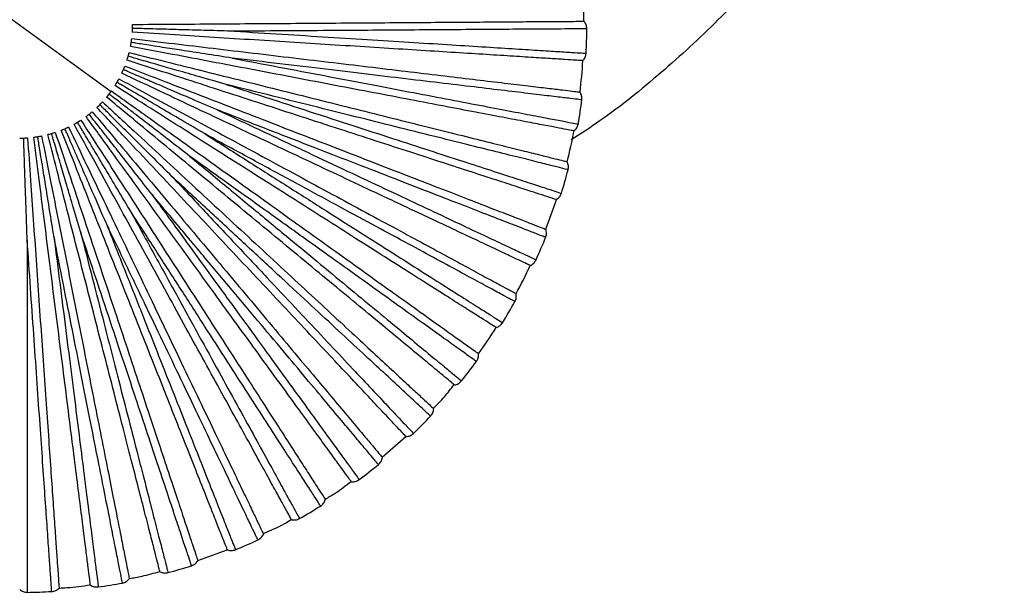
# Paper-space layout '_Frontal' of a CAD drawing. Header units: millimetres. Extents: x -208 to 209, y -225 to 657.
# Tile 6 of 15: x 0 to 174, y -225 to -124. Entities that reach past the tile are written whole.
import ezdxf

# ---------------------------------------------------------------- set-up
doc = ezdxf.new("R2010")
doc.units = ezdxf.units.MM

psp = doc.layouts.new('_Frontal')

# ---------------------------------------------------------------- linework, layer by layer
at = {"color": 7, "linetype": 'Continuous', "lineweight": 25}
for p, q in [((-16.17, -112.91), (16.19, -136.42)), ((64.24, -201.22), (68.44, -197.54)), ((31.55, -219.49), (36.8, -217.6))]:
    psp.add_line(p, q, dxfattribs=at)
for radius, start, end in [(100, 0.3994, 3.6008), (100.5, 357.1644, 359.6363), (100, 353.1993, 356.4007), (100.5, 349.9644, 352.4358), (100, 345.9992, 349.2006), (100.5, 342.7643, 345.2361), (100, 338.7993, 342.0004), (100.5, 335.5641, 338.0363), (100, 331.5995, 334.8002), (100.5, 328.3639, 330.8367), (100, 324.3998, 327.6), (100.5, 321.1637, 323.6369), (100.5, 313.9634, 316.437), (100.5, 306.7632, 309.2369), (100.5, 299.5631, 302.0368), (100.5, 292.363, 294.8366), (100.5, 285.1631, 287.6364), (100.5, 270.7636, 273.2359), (100.5, 277.9633, 280.4361)]:
    psp.add_arc((0.01, -124.67), radius, start, end, dxfattribs=at)
for points, knots in [([(174.49, -12.91), (174.48, -13.19), (174.3, -18.04), (172.95, -27.4), (170.36, -40.9), (166.6, -54.13), (161.85, -67.04), (156.09, -79.53), (149.37, -91.53), (141.72, -102.97), (133.21, -113.77), (123.88, -123.88), (113.75, -133.18), (105.02, -140.25), (99.46, -143.88), (97.74, -145)], [0, 0, 0, 0, 0.005164, 0.092064, 0.178963, 0.265863, 0.352763, 0.439663, 0.526562, 0.613462, 0.700362, 0.787261, 0.874161, 0.961061, 1, 1, 1, 1]), ([(19.97, -125.92), (19.98, -125.82), (19.99, -125.61), (20, -125.35), (20, -125.23)], [0, 0, 0, 0, 0.499434, 1, 1, 1, 1]), ([(20, -125.23), (20, -125.1), (20.01, -124.85), (20.01, -124.63), (20.01, -124.53)], [0, 0, 0, 0, 0.49956, 1, 1, 1, 1]), ([(38.08, -125.73), (36.45, -125.69), (33.43, -125.6), (29.27, -125.49), (26.08, -125.4), (23.74, -125.33), (22.13, -125.29), (20.93, -125.25), (20.26, -125.23), (20, -125.23)], [0, 0, 0, 0, 0.272345, 0.503118, 0.689513, 0.801166, 0.890132, 0.95641, 1, 1, 1, 1]), ([(20.01, -124.53), (22.53, -124.51), (27.38, -124.48), (34.63, -124.43), (41.77, -124.38), (48.97, -124.33), (56.14, -124.28), (63.12, -124.23), (69.79, -124.18), (76.01, -124.14), (81.66, -124.1), (86.63, -124.06), (90.86, -124.03), (94.3, -124.01), (96.92, -123.99), (98.72, -123.98), (99.81, -123.97), (99.94, -123.97), (100.01, -123.97)], [0, 0, 0, 0, 0.0624561, 0.1198284, 0.1792427, 0.2405016, 0.3033566, 0.3675111, 0.4326265, 0.4983314, 0.5642338, 0.6299342, 0.6950407, 0.7591822, 0.8220206, 0.8832598, 0.9426519, 1, 1, 1, 1]), ([(100.5, -125.31), (100.41, -125.31), (100.21, -125.31), (98.6, -125.32), (96.07, -125.34), (92.55, -125.36), (88.13, -125.39), (82.85, -125.43), (76.79, -125.47), (70.04, -125.52), (62.7, -125.57), (54.85, -125.62), (46.63, -125.68), (40.93, -125.71), (38.08, -125.73)], [0, 0, 0, 0, 0.083445, 0.167006, 0.250708, 0.333669, 0.41686, 0.500454, 0.583374, 0.666709, 0.750181, 0.833089, 0.916578, 1, 1, 1, 1]), ([(19.77, -127.73), (19.79, -127.6), (19.83, -127.35), (19.86, -127.14), (19.87, -127.04)], [0, 0, 0, 0, 0.49956, 1, 1, 1, 1]), ([(19.87, -127.04), (22.38, -127.34), (27.19, -127.91), (34.39, -128.77), (41.47, -129.61), (48.63, -130.47), (55.74, -131.31), (62.68, -132.14), (69.3, -132.93), (75.47, -133.67), (81.08, -134.34), (86.03, -134.93), (90.23, -135.43), (93.64, -135.83), (96.24, -136.14), (98.03, -136.36), (99.11, -136.49), (99.24, -136.5), (99.31, -136.51)], [0, 0, 0, 0, 0.062456, 0.119828, 0.179243, 0.240502, 0.303357, 0.367511, 0.432626, 0.498331, 0.564234, 0.629934, 0.695041, 0.759182, 0.822021, 0.88326, 0.942652, 1, 1, 1, 1]), ([(99.81, -130.95), (99.75, -130.94), (99.62, -130.93), (98.53, -130.87), (96.73, -130.75), (94.11, -130.59), (90.69, -130.37), (86.47, -130.11), (81.5, -129.79), (75.86, -129.44), (69.65, -129.05), (63, -128.63), (56.03, -128.19), (48.88, -127.74), (41.69, -127.29), (34.56, -126.84), (27.33, -126.39), (22.49, -126.08), (19.97, -125.92)], [0, 0, 0, 0, 0.057348, 0.11674, 0.177979, 0.240818, 0.304959, 0.370066, 0.435766, 0.501669, 0.567374, 0.632489, 0.696643, 0.759498, 0.820757, 0.880172, 0.937544, 1, 1, 1, 1]), ([(38.08, -125.73), (40.91, -125.91), (46.57, -126.26), (54.78, -126.78), (62.61, -127.27), (69.95, -127.73), (76.69, -128.15), (82.73, -128.53), (88.01, -128.86), (92.43, -129.14), (95.93, -129.36), (98.5, -129.52), (99.95, -129.61), (100.56, -129.65), (100.38, -129.64), (100.38, -129.64)], [0, 0, 0, 0, 0.0830931, 0.1661075, 0.249783, 0.3327881, 0.4158953, 0.4995418, 0.5824873, 0.6657176, 0.7492813, 0.8321946, 0.9155823, 0.9995321, 1, 1, 1, 1]), ([(19.65, -128.42), (19.67, -128.31), (19.71, -128.1), (19.75, -127.85), (19.77, -127.73)], [0, 0, 0, 0, 0.4994343, 1, 1, 1, 1]), ([(98.24, -143.41), (98.17, -143.39), (98.05, -143.37), (96.98, -143.17), (95.21, -142.83), (92.63, -142.34), (89.26, -141.69), (85.1, -140.9), (80.21, -139.97), (74.66, -138.91), (68.55, -137.74), (62, -136.49), (55.14, -135.19), (48.11, -133.84), (41.03, -132.49), (34.02, -131.16), (26.9, -129.8), (22.14, -128.89), (19.65, -128.42)], [0, 0, 0, 0, 0.057348, 0.11674, 0.177979, 0.240818, 0.304959, 0.370066, 0.435766, 0.501669, 0.567374, 0.632489, 0.696643, 0.759498, 0.820757, 0.880172, 0.937544, 1, 1, 1, 1]), ([(37.65, -130.49), (36.03, -130.24), (33.05, -129.78), (28.94, -129.15), (25.78, -128.66), (23.47, -128.3), (21.88, -128.05), (20.69, -127.87), (20.03, -127.77), (19.77, -127.73)], [0, 0, 0, 0, 0.2723439, 0.5031164, 0.6895115, 0.801165, 0.8901311, 0.9564094, 1, 1, 1, 1]), ([(19.03, -130.85), (19.06, -130.75), (19.13, -130.55), (19.2, -130.3), (19.23, -130.18)], [0, 0, 0, 0, 0.499434, 1, 1, 1, 1]), ([(95.11, -155.57), (95.05, -155.55), (94.93, -155.51), (93.89, -155.17), (92.18, -154.62), (89.68, -153.81), (86.42, -152.74), (82.4, -151.44), (77.66, -149.9), (72.29, -148.15), (66.37, -146.23), (60.03, -144.17), (53.39, -142.01), (46.58, -139.8), (39.72, -137.57), (32.94, -135.37), (26.04, -133.13), (21.43, -131.63), (19.03, -130.85)], [0, 0, 0, 0, 0.057348, 0.11674, 0.177979, 0.240818, 0.304959, 0.370066, 0.435766, 0.501669, 0.567374, 0.632489, 0.696643, 0.759498, 0.820757, 0.880172, 0.937544, 1, 1, 1, 1]), ([(19.23, -130.18), (19.27, -130.06), (19.34, -129.82), (19.39, -129.61), (19.41, -129.51)], [0, 0, 0, 0, 0.49956, 1, 1, 1, 1]), ([(36.62, -135.17), (35.05, -134.72), (32.15, -133.88), (28.15, -132.74), (25.08, -131.86), (22.83, -131.21), (21.28, -130.77), (20.13, -130.44), (19.49, -130.25), (19.23, -130.18)], [0, 0, 0, 0, 0.272344, 0.503116, 0.689511, 0.801165, 0.890131, 0.956409, 1, 1, 1, 1]), ([(19.41, -129.51), (21.87, -130.12), (26.57, -131.29), (33.6, -133.04), (40.53, -134.77), (47.52, -136.51), (54.47, -138.25), (61.25, -139.94), (67.71, -141.55), (73.75, -143.05), (79.23, -144.42), (84.06, -145.63), (88.17, -146.65), (91.5, -147.48), (94.04, -148.11), (95.79, -148.55), (96.85, -148.81), (96.98, -148.84), (97.04, -148.86)], [0, 0, 0, 0, 0.062456, 0.119828, 0.179243, 0.240502, 0.303357, 0.367511, 0.432626, 0.498331, 0.564234, 0.629934, 0.695041, 0.759182, 0.822021, 0.88326, 0.942652, 1, 1, 1, 1]), ([(37.65, -130.49), (40.43, -131.03), (46.01, -132.09), (54.08, -133.62), (61.79, -135.09), (69.01, -136.47), (75.64, -137.73), (81.6, -138.87), (86.79, -139.86), (91.14, -140.69), (94.58, -141.35), (97.12, -141.83), (98.55, -142.1), (99.14, -142.21), (98.97, -142.18), (98.97, -142.18)], [0, 0, 0, 0, 0.0830931, 0.1661075, 0.249783, 0.3327881, 0.4158953, 0.4995418, 0.5824873, 0.6657176, 0.7492813, 0.8321946, 0.9155823, 0.9995321, 1, 1, 1, 1]), ([(99.63, -137.9), (99.53, -137.88), (99.34, -137.86), (97.74, -137.67), (95.23, -137.37), (91.73, -136.95), (87.34, -136.43), (82.1, -135.8), (76.09, -135.09), (69.39, -134.29), (62.09, -133.42), (54.3, -132.49), (46.13, -131.51), (40.48, -130.83), (37.65, -130.49)], [0, 0, 0, 0, 0.083445, 0.167006, 0.250708, 0.333669, 0.41686, 0.500454, 0.583374, 0.666709, 0.750181, 0.833089, 0.916578, 1, 1, 1, 1]), ([(18.11, -133.18), (18.15, -133.09), (18.24, -132.9), (18.34, -132.66), (18.39, -132.55)], [0, 0, 0, 0, 0.4994343, 1, 1, 1, 1]), ([(18.39, -132.55), (18.44, -132.43), (18.54, -132.2), (18.62, -132), (18.66, -131.9)], [0, 0, 0, 0, 0.49956, 1, 1, 1, 1]), ([(35.02, -139.67), (33.52, -139.03), (30.74, -137.84), (26.91, -136.2), (23.98, -134.94), (21.83, -134.02), (20.35, -133.39), (19.24, -132.91), (18.63, -132.65), (18.39, -132.55)], [0, 0, 0, 0, 0.272344, 0.503117, 0.689512, 0.801165, 0.890131, 0.95641, 1, 1, 1, 1]), ([(18.66, -131.9), (21.01, -132.81), (25.53, -134.57), (32.29, -137.19), (38.94, -139.77), (45.66, -142.38), (52.34, -144.97), (58.85, -147.49), (65.06, -149.9), (70.86, -152.15), (76.13, -154.19), (80.77, -155.99), (84.72, -157.52), (87.92, -158.77), (90.36, -159.71), (92.05, -160.37), (93.06, -160.76), (93.18, -160.81), (93.24, -160.83)], [0, 0, 0, 0, 0.062456, 0.119828, 0.179243, 0.240502, 0.303357, 0.367511, 0.432626, 0.498331, 0.564234, 0.629934, 0.695041, 0.759182, 0.822021, 0.88326, 0.942652, 1, 1, 1, 1]), ([(17.26, -134.79), (17.32, -134.68), (17.45, -134.46), (17.55, -134.27), (17.6, -134.18)], [0, 0, 0, 0, 0.49956, 1, 1, 1, 1]), ([(17.6, -134.18), (19.82, -135.38), (24.09, -137.69), (30.47, -141.14), (36.74, -144.53), (43.08, -147.96), (49.38, -151.36), (55.52, -154.69), (61.39, -157.86), (66.86, -160.81), (71.83, -163.5), (76.21, -165.87), (79.93, -167.88), (82.95, -169.52), (85.26, -170.76), (86.85, -171.62), (87.8, -172.14), (87.92, -172.2), (87.97, -172.23)], [0, 0, 0, 0, 0.062456, 0.119828, 0.179243, 0.240502, 0.303357, 0.367511, 0.432626, 0.498331, 0.564234, 0.629934, 0.695041, 0.759182, 0.822021, 0.88326, 0.942652, 1, 1, 1, 1]), ([(90.49, -167.25), (90.43, -167.22), (90.31, -167.16), (89.33, -166.7), (87.7, -165.93), (85.33, -164.82), (82.22, -163.35), (78.39, -161.55), (73.89, -159.43), (68.77, -157.03), (63.15, -154.38), (57.11, -151.54), (50.8, -148.57), (44.32, -145.52), (37.79, -142.45), (31.34, -139.41), (24.78, -136.32), (20.39, -134.26), (18.11, -133.18)], [0, 0, 0, 0, 0.057348, 0.11674, 0.177979, 0.240818, 0.304959, 0.370066, 0.435766, 0.501669, 0.567374, 0.632489, 0.696643, 0.759498, 0.820757, 0.880172, 0.937544, 1, 1, 1, 1]), ([(16.9, -135.38), (16.95, -135.29), (17.07, -135.12), (17.19, -134.9), (17.26, -134.79)], [0, 0, 0, 0, 0.499434, 1, 1, 1, 1]), ([(84.44, -178.25), (84.39, -178.22), (84.28, -178.15), (83.36, -177.56), (81.84, -176.6), (79.62, -175.19), (76.72, -173.35), (73.15, -171.09), (68.95, -168.42), (64.18, -165.39), (58.92, -162.06), (53.3, -158.48), (47.4, -154.74), (41.35, -150.91), (35.27, -147.04), (29.24, -143.22), (23.12, -139.33), (19.03, -136.74), (16.9, -135.38)], [0, 0, 0, 0, 0.057348, 0.11674, 0.177979, 0.240818, 0.304959, 0.370066, 0.435766, 0.501669, 0.567374, 0.632489, 0.696643, 0.759498, 0.820757, 0.880172, 0.937544, 1, 1, 1, 1]), ([(32.86, -143.94), (31.45, -143.11), (28.85, -141.59), (25.26, -139.48), (22.5, -137.86), (20.48, -136.68), (19.09, -135.87), (18.06, -135.26), (17.49, -134.92), (17.26, -134.79)], [0, 0, 0, 0, 0.272345, 0.503117, 0.689513, 0.801166, 0.890132, 0.95641, 1, 1, 1, 1]), ([(36.62, -135.17), (39.32, -136.04), (44.71, -137.79), (52.53, -140.33), (60, -142.75), (66.99, -145.02), (73.41, -147.11), (79.17, -148.98), (84.2, -150.61), (88.41, -151.98), (91.75, -153.07), (94.2, -153.86), (95.58, -154.31), (96.16, -154.5), (95.99, -154.45), (95.99, -154.45)], [0, 0, 0, 0, 0.083093, 0.166108, 0.249783, 0.332788, 0.415895, 0.499542, 0.582487, 0.665718, 0.749281, 0.832195, 0.915582, 0.999532, 1, 1, 1, 1]), ([(97.19, -150.28), (97.09, -150.25), (96.9, -150.21), (95.34, -149.82), (92.88, -149.2), (89.47, -148.35), (85.18, -147.28), (80.06, -146.01), (74.18, -144.54), (67.63, -142.91), (60.5, -141.13), (52.89, -139.23), (44.91, -137.24), (39.38, -135.86), (36.62, -135.17)], [0, 0, 0, 0, 0.083445, 0.167006, 0.250708, 0.333669, 0.41686, 0.500454, 0.583374, 0.666709, 0.750181, 0.833089, 0.916578, 1, 1, 1, 1]), ([(15.42, -137.42), (15.49, -137.33), (15.62, -137.17), (15.78, -136.97), (15.85, -136.87)], [0, 0, 0, 0, 0.499434, 1, 1, 1, 1]), ([(77.06, -188.41), (77.01, -188.37), (76.91, -188.29), (76.07, -187.59), (74.68, -186.44), (72.66, -184.77), (70.02, -182.58), (66.76, -179.89), (62.92, -176.71), (58.57, -173.11), (53.77, -169.15), (48.64, -164.9), (43.26, -160.45), (37.74, -155.88), (32.18, -151.29), (26.69, -146.74), (21.1, -142.12), (17.37, -139.03), (15.42, -137.42)], [0, 0, 0, 0, 0.0573481, 0.1167402, 0.1779794, 0.2408178, 0.3049593, 0.3700658, 0.4357662, 0.5016686, 0.5673735, 0.6324889, 0.6966434, 0.7594984, 0.8207573, 0.8801716, 0.9375439, 1, 1, 1, 1]), ([(15.85, -136.87), (15.93, -136.77), (16.08, -136.57), (16.21, -136.4), (16.27, -136.31)], [0, 0, 0, 0, 0.49956, 1, 1, 1, 1]), ([(30.18, -147.91), (28.89, -146.91), (26.5, -145.07), (23.2, -142.53), (20.67, -140.58), (18.82, -139.15), (17.54, -138.17), (16.59, -137.44), (16.06, -137.03), (15.85, -136.87)], [0, 0, 0, 0, 0.272344, 0.503117, 0.689512, 0.801165, 0.890131, 0.95641, 1, 1, 1, 1]), ([(16.27, -136.31), (18.32, -137.78), (22.26, -140.6), (28.16, -144.82), (33.96, -148.98), (39.82, -153.17), (45.65, -157.34), (51.32, -161.41), (56.75, -165.29), (61.8, -168.91), (66.4, -172.2), (70.45, -175.1), (73.89, -177.56), (76.68, -179.56), (78.81, -181.08), (80.28, -182.13), (81.16, -182.77), (81.27, -182.84), (81.32, -182.88)], [0, 0, 0, 0, 0.062456, 0.119828, 0.179243, 0.240502, 0.303357, 0.367511, 0.432626, 0.498331, 0.564234, 0.629934, 0.695041, 0.759182, 0.822021, 0.88326, 0.942652, 1, 1, 1, 1]), ([(13.7, -139.25), (13.78, -139.17), (13.93, -139.03), (14.11, -138.85), (14.2, -138.76)], [0, 0, 0, 0, 0.499434, 1, 1, 1, 1]), ([(68.46, -197.56), (68.42, -197.52), (68.33, -197.42), (67.59, -196.63), (66.35, -195.31), (64.56, -193.4), (62.21, -190.9), (59.31, -187.82), (55.9, -184.19), (52.03, -180.07), (47.78, -175.53), (43.21, -170.67), (38.43, -165.58), (33.53, -160.36), (28.59, -155.11), (23.71, -149.91), (18.75, -144.62), (15.43, -141.09), (13.7, -139.25)], [0, 0, 0, 0, 0.057348, 0.11674, 0.177979, 0.240818, 0.304959, 0.370066, 0.435766, 0.501669, 0.567374, 0.632489, 0.696643, 0.759498, 0.820757, 0.880172, 0.937544, 1, 1, 1, 1]), ([(14.2, -138.76), (14.29, -138.67), (14.47, -138.49), (14.61, -138.33), (14.68, -138.26)], [0, 0, 0, 0, 0.49956, 1, 1, 1, 1]), ([(27.03, -151.51), (25.88, -150.35), (23.74, -148.23), (20.78, -145.29), (18.51, -143.04), (16.85, -141.4), (15.71, -140.26), (14.86, -139.41), (14.39, -138.95), (14.2, -138.76)], [0, 0, 0, 0, 0.272344, 0.503116, 0.689511, 0.801165, 0.890131, 0.956409, 1, 1, 1, 1]), ([(14.68, -138.26), (16.54, -139.97), (20.09, -143.27), (25.41, -148.19), (30.65, -153.04), (35.94, -157.94), (41.19, -162.8), (46.32, -167.55), (51.21, -172.08), (55.77, -176.3), (59.92, -180.14), (63.57, -183.53), (66.67, -186.4), (69.19, -188.73), (71.12, -190.51), (72.44, -191.74), (73.24, -192.48), (73.33, -192.57), (73.38, -192.61)], [0, 0, 0, 0, 0.062456, 0.119828, 0.179243, 0.240502, 0.303357, 0.367511, 0.432626, 0.498331, 0.564234, 0.629934, 0.695041, 0.759182, 0.822021, 0.88326, 0.942652, 1, 1, 1, 1]), ([(11.76, -140.85), (11.85, -140.79), (12.02, -140.66), (12.22, -140.51), (12.32, -140.43)], [0, 0, 0, 0, 0.499434, 1, 1, 1, 1]), ([(58.79, -205.57), (58.75, -205.52), (58.67, -205.41), (58.03, -204.53), (56.97, -203.07), (55.43, -200.95), (53.41, -198.17), (50.93, -194.75), (48, -190.72), (44.68, -186.15), (41.02, -181.12), (37.1, -175.73), (33, -170.08), (28.79, -164.28), (24.55, -158.45), (20.36, -152.68), (16.1, -146.81), (13.25, -142.89), (11.76, -140.85)], [0, 0, 0, 0, 0.0573481, 0.1167402, 0.1779794, 0.2408178, 0.3049593, 0.3700658, 0.4357662, 0.5016686, 0.5673735, 0.6324889, 0.6966434, 0.7594984, 0.8207573, 0.8801716, 0.9375439, 1, 1, 1, 1]), ([(12.32, -140.43), (12.42, -140.35), (12.62, -140.19), (12.78, -140.06), (12.86, -139.99)], [0, 0, 0, 0, 0.49956, 1, 1, 1, 1]), ([(23.46, -154.68), (22.45, -153.39), (20.6, -151.02), (18.03, -147.73), (16.06, -145.22), (14.62, -143.38), (13.63, -142.11), (12.89, -141.16), (12.48, -140.64), (12.32, -140.43)], [0, 0, 0, 0, 0.272344, 0.503117, 0.689512, 0.801165, 0.890131, 0.956409, 1, 1, 1, 1]), ([(12.86, -139.99), (14.49, -141.92), (17.6, -145.64), (22.26, -151.19), (26.85, -156.66), (31.48, -162.18), (36.09, -167.66), (40.58, -173.01), (44.86, -178.12), (48.86, -182.89), (52.49, -187.21), (55.69, -191.03), (58.41, -194.27), (60.62, -196.9), (62.3, -198.91), (63.46, -200.29), (64.16, -201.12), (64.25, -201.22), (64.29, -201.27)], [0, 0, 0, 0, 0.062456, 0.119828, 0.179243, 0.240502, 0.303357, 0.367511, 0.432626, 0.498331, 0.564234, 0.629934, 0.695041, 0.759182, 0.822021, 0.88326, 0.942652, 1, 1, 1, 1]), ([(35.02, -139.67), (37.58, -140.88), (42.72, -143.29), (50.16, -146.79), (57.26, -150.13), (63.91, -153.26), (70.02, -156.13), (75.5, -158.71), (80.28, -160.96), (84.29, -162.85), (87.47, -164.34), (89.8, -165.44), (91.11, -166.06), (91.66, -166.32), (91.5, -166.24), (91.5, -166.24)], [0, 0, 0, 0, 0.083093, 0.166108, 0.249783, 0.332788, 0.415895, 0.499542, 0.582487, 0.665718, 0.749281, 0.832195, 0.915582, 0.999532, 1, 1, 1, 1]), ([(93.21, -162.26), (93.12, -162.22), (92.94, -162.15), (91.44, -161.57), (89.08, -160.65), (85.8, -159.38), (81.67, -157.78), (76.75, -155.87), (71.11, -153.68), (64.81, -151.24), (57.96, -148.58), (50.65, -145.74), (42.98, -142.77), (37.67, -140.7), (35.02, -139.67)], [0, 0, 0, 0, 0.083445, 0.167006, 0.250708, 0.333669, 0.41686, 0.500454, 0.583374, 0.666709, 0.750181, 0.833089, 0.916578, 1, 1, 1, 1]), ([(7.37, -143.26), (7.47, -143.22), (7.67, -143.15), (7.9, -143.05), (8.02, -143)], [0, 0, 0, 0, 0.499434, 1, 1, 1, 1]), ([(8.02, -143), (8.13, -142.94), (8.36, -142.84), (8.55, -142.75), (8.65, -142.7)], [0, 0, 0, 0, 0.49956, 1, 1, 1, 1]), ([(15.26, -159.57), (14.6, -158.07), (13.4, -155.31), (11.73, -151.49), (10.45, -148.56), (9.51, -146.42), (8.87, -144.95), (8.39, -143.84), (8.12, -143.24), (8.02, -143)], [0, 0, 0, 0, 0.272344, 0.503116, 0.689511, 0.801165, 0.890131, 0.956409, 1, 1, 1, 1]), ([(8.65, -142.7), (9.74, -144.98), (11.84, -149.35), (14.97, -155.89), (18.05, -162.33), (21.17, -168.83), (24.26, -175.29), (27.28, -181.58), (30.16, -187.6), (32.85, -193.21), (35.29, -198.3), (37.44, -202.79), (39.27, -206.61), (40.75, -209.7), (41.88, -212.07), (42.66, -213.69), (43.13, -214.67), (43.19, -214.79), (43.22, -214.85)], [0, 0, 0, 0, 0.062456, 0.119828, 0.179243, 0.240502, 0.303357, 0.367511, 0.432626, 0.498331, 0.564234, 0.629934, 0.695041, 0.759182, 0.822021, 0.88326, 0.942652, 1, 1, 1, 1]), ([(9.64, -142.19), (9.74, -142.14), (9.92, -142.04), (10.14, -141.91), (10.25, -141.85)], [0, 0, 0, 0, 0.499434, 1, 1, 1, 1]), ([(48.18, -212.3), (48.15, -212.24), (48.09, -212.13), (47.57, -211.17), (46.7, -209.59), (45.43, -207.3), (43.78, -204.29), (41.74, -200.58), (39.34, -196.22), (36.62, -191.27), (33.62, -185.82), (30.41, -179.97), (27.05, -173.85), (23.6, -167.58), (20.13, -161.26), (16.69, -155.01), (13.2, -148.65), (10.86, -144.41), (9.64, -142.19)], [0, 0, 0, 0, 0.057348, 0.11674, 0.177979, 0.240818, 0.304959, 0.370066, 0.435766, 0.501669, 0.567374, 0.632489, 0.696643, 0.759498, 0.820757, 0.880172, 0.937544, 1, 1, 1, 1]), ([(10.25, -141.85), (10.36, -141.78), (10.57, -141.65), (10.75, -141.54), (10.84, -141.48)], [0, 0, 0, 0, 0.49956, 1, 1, 1, 1]), ([(19.51, -157.38), (18.67, -155.98), (17.13, -153.39), (15, -149.81), (13.36, -147.07), (12.16, -145.06), (11.34, -143.68), (10.72, -142.64), (10.38, -142.07), (10.25, -141.85)], [0, 0, 0, 0, 0.272344, 0.503116, 0.689511, 0.801165, 0.890131, 0.956409, 1, 1, 1, 1]), ([(10.84, -141.48), (12.21, -143.6), (14.84, -147.68), (18.77, -153.77), (22.63, -159.77), (26.53, -165.83), (30.41, -171.85), (34.2, -177.72), (37.81, -183.32), (41.18, -188.55), (44.24, -193.3), (46.94, -197.48), (49.23, -201.04), (51.09, -203.93), (52.51, -206.13), (53.48, -207.65), (54.07, -208.56), (54.14, -208.67), (54.18, -208.72)], [0, 0, 0, 0, 0.0624561, 0.1198284, 0.1792427, 0.2405016, 0.3033566, 0.3675111, 0.4326265, 0.4983314, 0.5642338, 0.6299342, 0.6950407, 0.7591822, 0.8220206, 0.8832598, 0.9426519, 1, 1, 1, 1]), ([(0.01, -144.67), (0.11, -144.67), (0.33, -144.67), (0.58, -144.66), (0.71, -144.66)], [0, 0, 0, 0, 0.4994343, 1, 1, 1, 1]), ([(0.71, -144.66), (0.83, -144.65), (1.09, -144.64), (1.3, -144.63), (1.4, -144.62)], [0, 0, 0, 0, 0.49956, 1, 1, 1, 1]), ([(1.34, -162.73), (1.28, -161.1), (1.18, -158.09), (1.03, -153.92), (0.92, -150.73), (0.84, -148.39), (0.78, -146.78), (0.74, -145.58), (0.72, -144.92), (0.71, -144.66)], [0, 0, 0, 0, 0.2723437, 0.5031162, 0.6895113, 0.8011648, 0.8901309, 0.9564093, 1, 1, 1, 1]), ([(1.4, -144.62), (1.58, -147.14), (1.92, -151.97), (2.42, -159.21), (2.92, -166.33), (3.42, -173.52), (3.92, -180.66), (4.41, -187.63), (4.88, -194.28), (5.31, -200.48), (5.7, -206.12), (6.05, -211.08), (6.35, -215.3), (6.59, -218.73), (6.77, -221.35), (6.9, -223.14), (6.97, -224.23), (6.98, -224.36), (6.98, -224.42)], [0, 0, 0, 0, 0.062456, 0.119828, 0.179243, 0.240502, 0.303357, 0.367511, 0.432626, 0.498331, 0.564234, 0.629934, 0.695041, 0.759182, 0.822021, 0.88326, 0.942652, 1, 1, 1, 1]), ([(2.52, -144.51), (2.62, -144.5), (2.83, -144.47), (3.08, -144.43), (3.21, -144.41)], [0, 0, 0, 0, 0.499434, 1, 1, 1, 1]), ([(12.54, -223.88), (12.53, -223.82), (12.52, -223.69), (12.38, -222.61), (12.16, -220.82), (11.83, -218.22), (11.4, -214.81), (10.87, -210.61), (10.24, -205.67), (9.53, -200.07), (8.75, -193.9), (7.92, -187.28), (7.04, -180.35), (6.15, -173.25), (5.24, -166.1), (4.35, -159.02), (3.44, -151.82), (2.83, -147.02), (2.52, -144.51)], [0, 0, 0, 0, 0.0573481, 0.1167402, 0.1779794, 0.2408178, 0.3049593, 0.3700658, 0.4357662, 0.5016686, 0.5673735, 0.6324889, 0.6966434, 0.7594984, 0.8207573, 0.8801716, 0.9375439, 1, 1, 1, 1]), ([(3.21, -144.41), (3.33, -144.39), (3.58, -144.35), (3.79, -144.31), (3.89, -144.29)], [0, 0, 0, 0, 0.49956, 1, 1, 1, 1]), ([(6.1, -162.26), (5.84, -160.65), (5.36, -157.68), (4.69, -153.56), (4.18, -150.41), (3.8, -148.1), (3.55, -146.51), (3.35, -145.33), (3.25, -144.67), (3.21, -144.41)], [0, 0, 0, 0, 0.272343, 0.503116, 0.689511, 0.801164, 0.89013, 0.956409, 1, 1, 1, 1]), ([(3.89, -144.29), (4.38, -146.76), (5.33, -151.52), (6.73, -158.63), (8.12, -165.63), (9.52, -172.7), (10.91, -179.73), (12.27, -186.58), (13.56, -193.12), (14.77, -199.22), (15.87, -204.76), (16.83, -209.65), (17.66, -213.8), (18.32, -217.16), (18.83, -219.74), (19.18, -221.51), (19.39, -222.57), (19.42, -222.7), (19.43, -222.76)], [0, 0, 0, 0, 0.0624561, 0.1198284, 0.1792427, 0.2405016, 0.3033566, 0.3675111, 0.4326265, 0.4983314, 0.5642338, 0.6299342, 0.6950407, 0.7591822, 0.8220206, 0.8832598, 0.9426519, 1, 1, 1, 1]), ([(4.98, -144.04), (5.09, -144.01), (5.29, -143.96), (5.53, -143.89), (5.66, -143.85)], [0, 0, 0, 0, 0.499434, 1, 1, 1, 1]), ([(24.88, -221.53), (24.86, -221.46), (24.83, -221.34), (24.56, -220.28), (24.11, -218.54), (23.46, -216), (22.6, -212.67), (21.55, -208.57), (20.31, -203.75), (18.91, -198.28), (17.36, -192.25), (15.7, -185.8), (13.97, -179.03), (12.19, -172.1), (10.39, -165.11), (8.62, -158.2), (6.82, -151.18), (5.61, -146.49), (4.98, -144.04)], [0, 0, 0, 0, 0.057348, 0.11674, 0.177979, 0.240818, 0.304959, 0.370066, 0.435766, 0.501669, 0.567374, 0.632489, 0.696643, 0.759498, 0.820757, 0.880172, 0.937544, 1, 1, 1, 1]), ([(5.66, -143.85), (5.78, -143.82), (6.02, -143.75), (6.22, -143.68), (6.32, -143.65)], [0, 0, 0, 0, 0.49956, 1, 1, 1, 1]), ([(10.76, -161.21), (10.3, -159.64), (9.45, -156.75), (8.27, -152.75), (7.37, -149.68), (6.71, -147.44), (6.26, -145.9), (5.92, -144.74), (5.73, -144.11), (5.66, -143.85)], [0, 0, 0, 0, 0.272344, 0.503116, 0.689511, 0.801165, 0.890131, 0.956409, 1, 1, 1, 1]), ([(6.32, -143.65), (7.12, -146.04), (8.65, -150.64), (10.94, -157.52), (13.19, -164.29), (15.47, -171.13), (17.73, -177.93), (19.93, -184.55), (22.03, -190.88), (24, -196.78), (25.78, -202.14), (27.35, -206.87), (28.69, -210.88), (29.77, -214.14), (30.6, -216.63), (31.17, -218.34), (31.51, -219.37), (31.55, -219.49), (31.57, -219.56)], [0, 0, 0, 0, 0.062456, 0.119828, 0.179243, 0.240502, 0.303357, 0.367511, 0.432626, 0.498331, 0.564234, 0.629934, 0.695041, 0.759182, 0.822021, 0.88326, 0.942652, 1, 1, 1, 1]), ([(36.82, -217.65), (36.8, -217.59), (36.75, -217.46), (36.35, -216.45), (35.69, -214.78), (34.72, -212.34), (33.46, -209.15), (31.9, -205.21), (30.07, -200.58), (27.99, -195.33), (25.7, -189.55), (23.24, -183.35), (20.67, -176.85), (18.03, -170.2), (15.38, -163.49), (12.75, -156.86), (10.09, -150.12), (8.3, -145.61), (7.37, -143.26)], [0, 0, 0, 0, 0.0573481, 0.1167402, 0.1779794, 0.2408178, 0.3049593, 0.3700658, 0.4357662, 0.5016686, 0.5673735, 0.6324889, 0.6966434, 0.7594984, 0.8207573, 0.8801716, 0.9375439, 1, 1, 1, 1]), ([(32.86, -143.94), (35.26, -145.46), (40.05, -148.5), (46.99, -152.9), (53.61, -157.1), (59.82, -161.04), (65.52, -164.66), (70.64, -167.91), (75.1, -170.74), (78.84, -173.11), (81.8, -174.99), (83.98, -176.37), (85.21, -177.15), (85.72, -177.47), (85.57, -177.38), (85.57, -177.38)], [0, 0, 0, 0, 0.083093, 0.166108, 0.249783, 0.332788, 0.415895, 0.499542, 0.582487, 0.665718, 0.749281, 0.832195, 0.915582, 0.999532, 1, 1, 1, 1]), ([(87.77, -173.64), (87.68, -173.59), (87.51, -173.5), (86.09, -172.74), (83.86, -171.53), (80.77, -169.86), (76.88, -167.75), (72.24, -165.24), (66.91, -162.36), (60.97, -159.15), (54.51, -155.66), (47.61, -151.92), (40.38, -148.01), (35.36, -145.3), (32.86, -143.94)], [0, 0, 0, 0, 0.083445, 0.167006, 0.250708, 0.333669, 0.41686, 0.500454, 0.583374, 0.666709, 0.750181, 0.833089, 0.916578, 1, 1, 1, 1]), ([(30.18, -147.91), (32.37, -149.71), (36.74, -153.33), (43.08, -158.57), (49.13, -163.57), (54.79, -168.25), (59.99, -172.56), (64.66, -176.42), (68.73, -179.78), (72.15, -182.61), (74.85, -184.85), (76.84, -186.49), (77.96, -187.42), (78.42, -187.8), (78.29, -187.69), (78.29, -187.69)], [0, 0, 0, 0, 0.083093, 0.166108, 0.249783, 0.332788, 0.415895, 0.499542, 0.582487, 0.665718, 0.749281, 0.832195, 0.915582, 0.999532, 1, 1, 1, 1]), ([(80.94, -184.25), (80.86, -184.2), (80.7, -184.08), (79.39, -183.15), (77.33, -181.67), (74.47, -179.62), (70.87, -177.05), (66.58, -173.98), (61.66, -170.45), (56.17, -166.52), (50.2, -162.24), (43.82, -157.67), (37.13, -152.89), (32.5, -149.57), (30.18, -147.91)], [0, 0, 0, 0, 0.083445, 0.167006, 0.250708, 0.333669, 0.41686, 0.500454, 0.583374, 0.666709, 0.750181, 0.833089, 0.916578, 1, 1, 1, 1]), ([(27.03, -151.51), (28.98, -153.57), (32.86, -157.71), (38.49, -163.7), (43.86, -169.42), (48.9, -174.77), (53.52, -179.7), (57.67, -184.11), (61.28, -187.96), (64.32, -191.19), (66.72, -193.75), (68.48, -195.63), (69.48, -196.69), (69.89, -197.13), (69.77, -197), (69.77, -197)], [0, 0, 0, 0, 0.083093, 0.166108, 0.249783, 0.332788, 0.415895, 0.499542, 0.582487, 0.665718, 0.749281, 0.832195, 0.915582, 0.999532, 1, 1, 1, 1]), ([(72.83, -193.93), (72.76, -193.86), (72.61, -193.73), (71.43, -192.63), (69.58, -190.91), (67, -188.52), (63.75, -185.52), (59.88, -181.93), (55.43, -177.81), (50.48, -173.23), (45.09, -168.24), (39.33, -162.9), (33.3, -157.32), (29.12, -153.44), (27.03, -151.51)], [0, 0, 0, 0, 0.083445, 0.167006, 0.250708, 0.333669, 0.41686, 0.500454, 0.583374, 0.666709, 0.750181, 0.833089, 0.916578, 1, 1, 1, 1]), ([(23.46, -154.68), (25.13, -156.98), (28.46, -161.56), (33.3, -168.21), (37.91, -174.56), (42.23, -180.51), (46.2, -185.97), (49.76, -190.87), (52.87, -195.14), (55.47, -198.73), (57.53, -201.57), (59.05, -203.65), (59.91, -204.83), (60.26, -205.32), (60.16, -205.18), (60.16, -205.18)], [0, 0, 0, 0, 0.083093, 0.166108, 0.249783, 0.332788, 0.415895, 0.499542, 0.582487, 0.665718, 0.749281, 0.832195, 0.915582, 0.999532, 1, 1, 1, 1]), ([(63.58, -202.51), (63.51, -202.43), (63.39, -202.28), (62.35, -201.05), (60.72, -199.11), (58.46, -196.41), (55.62, -193.03), (52.23, -188.98), (48.33, -184.34), (44, -179.17), (39.28, -173.54), (34.23, -167.53), (28.95, -161.23), (25.29, -156.86), (23.46, -154.68)], [0, 0, 0, 0, 0.083445, 0.167006, 0.250708, 0.333669, 0.41686, 0.500454, 0.583374, 0.666709, 0.750181, 0.833089, 0.916578, 1, 1, 1, 1]), ([(19.51, -157.38), (20.88, -159.87), (23.61, -164.84), (27.58, -172.04), (31.36, -178.92), (34.9, -185.36), (38.15, -191.28), (41.07, -196.58), (43.62, -201.21), (45.75, -205.1), (47.44, -208.17), (48.69, -210.43), (49.39, -211.7), (49.68, -212.23), (49.59, -212.08), (49.59, -212.08)], [0, 0, 0, 0, 0.083093, 0.166108, 0.249783, 0.332788, 0.415895, 0.499542, 0.582487, 0.665718, 0.749281, 0.832195, 0.915582, 0.999532, 1, 1, 1, 1]), ([(53.32, -209.86), (53.26, -209.78), (53.16, -209.61), (52.29, -208.26), (50.92, -206.13), (49.01, -203.18), (46.61, -199.46), (43.76, -195.02), (40.47, -189.93), (36.82, -184.26), (32.84, -178.08), (28.59, -171.48), (24.14, -164.57), (21.05, -159.78), (19.51, -157.38)], [0, 0, 0, 0, 0.083445, 0.167006, 0.250708, 0.333669, 0.41686, 0.500454, 0.583374, 0.666709, 0.750181, 0.833089, 0.916578, 1, 1, 1, 1]), ([(15.26, -159.57), (16.3, -162.21), (18.39, -167.48), (21.42, -175.12), (24.31, -182.42), (27.02, -189.25), (29.5, -195.53), (31.74, -201.16), (33.68, -206.08), (35.31, -210.2), (36.6, -213.46), (37.55, -215.85), (38.09, -217.21), (38.31, -217.77), (38.25, -217.61), (38.25, -217.61)], [0, 0, 0, 0, 0.083093, 0.166108, 0.249783, 0.332788, 0.415895, 0.499542, 0.582487, 0.665718, 0.749281, 0.832195, 0.915582, 0.999532, 1, 1, 1, 1]), ([(42.22, -215.87), (42.18, -215.78), (42.09, -215.6), (41.4, -214.16), (40.3, -211.87), (38.78, -208.7), (36.87, -204.71), (34.59, -199.95), (31.98, -194.49), (29.06, -188.4), (25.89, -181.77), (22.5, -174.69), (18.95, -167.28), (16.49, -162.14), (15.26, -159.57)], [0, 0, 0, 0, 0.083445, 0.167006, 0.250708, 0.333669, 0.41686, 0.500454, 0.583374, 0.666709, 0.750181, 0.833089, 0.916578, 1, 1, 1, 1]), ([(6.1, -162.26), (6.45, -165.08), (7.17, -170.71), (8.2, -178.86), (9.19, -186.65), (10.11, -193.94), (10.95, -200.64), (11.71, -206.65), (12.38, -211.89), (12.93, -216.29), (13.37, -219.77), (13.7, -222.33), (13.88, -223.77), (13.95, -224.37), (13.93, -224.2), (13.93, -224.2)], [0, 0, 0, 0, 0.083093, 0.166108, 0.249783, 0.332788, 0.415895, 0.499542, 0.582487, 0.665718, 0.749281, 0.832195, 0.915582, 0.999532, 1, 1, 1, 1]), ([(18.21, -223.5), (18.19, -223.41), (18.16, -223.21), (17.84, -221.64), (17.35, -219.15), (16.67, -215.7), (15.81, -211.36), (14.79, -206.19), (13.61, -200.24), (12.3, -193.62), (10.87, -186.41), (9.35, -178.72), (7.76, -170.65), (6.65, -165.06), (6.1, -162.26)], [0, 0, 0, 0, 0.083445, 0.167006, 0.250708, 0.333669, 0.41686, 0.500454, 0.583374, 0.666709, 0.750181, 0.833089, 0.916578, 1, 1, 1, 1]), ([(10.76, -161.21), (11.47, -163.95), (12.88, -169.45), (14.93, -177.41), (16.88, -185.01), (18.71, -192.13), (20.39, -198.67), (21.9, -204.54), (23.21, -209.65), (24.31, -213.95), (25.19, -217.34), (25.83, -219.84), (26.19, -221.25), (26.34, -221.84), (26.3, -221.67), (26.3, -221.67)], [0, 0, 0, 0, 0.083093, 0.166108, 0.249783, 0.332788, 0.415895, 0.499542, 0.582487, 0.665718, 0.749281, 0.832195, 0.915582, 0.999532, 1, 1, 1, 1]), ([(30.46, -220.44), (30.43, -220.35), (30.36, -220.16), (29.86, -218.64), (29.06, -216.23), (27.95, -212.9), (26.55, -208.7), (24.89, -203.69), (22.97, -197.94), (20.84, -191.54), (18.53, -184.57), (16.05, -177.12), (13.46, -169.32), (11.66, -163.91), (10.76, -161.21)], [0, 0, 0, 0, 0.083445, 0.167006, 0.250708, 0.333669, 0.41686, 0.500454, 0.583374, 0.666709, 0.750181, 0.833089, 0.916578, 1, 1, 1, 1]), ([(1.34, -162.73), (1.34, -165.57), (1.34, -171.24), (1.34, -179.46), (1.34, -187.31), (1.35, -194.66), (1.35, -201.41), (1.35, -207.47), (1.35, -212.75), (1.35, -217.19), (1.35, -220.69), (1.35, -223.27), (1.35, -224.73), (1.35, -225.33), (1.35, -225.16), (1.35, -225.16)], [0, 0, 0, 0, 0.083093, 0.166108, 0.249783, 0.332788, 0.415895, 0.499542, 0.582487, 0.665718, 0.749281, 0.832195, 0.915582, 0.999532, 1, 1, 1, 1]), ([(5.68, -225), (5.68, -224.91), (5.66, -224.71), (5.55, -223.11), (5.37, -220.58), (5.13, -217.07), (4.82, -212.66), (4.45, -207.39), (4.03, -201.35), (3.56, -194.62), (3.05, -187.29), (2.5, -179.46), (1.93, -171.26), (1.54, -165.57), (1.34, -162.73)], [0, 0, 0, 0, 0.083445, 0.167006, 0.250708, 0.333669, 0.41686, 0.500454, 0.583374, 0.666709, 0.750181, 0.833089, 0.916578, 1, 1, 1, 1]), ([(73.32, -192.55), (73.99, -191.89), (75.3, -190.57), (76.43, -189.09), (76.99, -188.36)], [0, 0, 0, 0, 0.504802, 1, 1, 1, 1]), ([(54.13, -208.65), (54.74, -208.3), (56.36, -207.37), (57.82, -206.22), (58.74, -205.5)], [0, 0, 0, 0, 0.377189, 1, 1, 1, 1]), ([(43.17, -214.75), (44.43, -214.21), (46.15, -213.48), (47.73, -212.5), (48.15, -212.24)], [0, 0, 0, 0, 0.737686, 1, 1, 1, 1]), ([(19.42, -222.71), (20.18, -222.58), (22.02, -222.27), (23.81, -221.75), (24.86, -221.45)], [0, 0, 0, 0, 0.41427, 1, 1, 1, 1]), ([(6.98, -224.4), (7.45, -224.37), (9.31, -224.28), (11.16, -224.03), (12.54, -223.84)], [0, 0, 0, 0, 0.252599, 1, 1, 1, 1])]:
    psp.add_open_spline(points, degree=3, knots=knots, dxfattribs=at)
for points in [[(100.51, -125.31), (100.49, -125.06), (100.44, -124.57), (100.15, -124.17), (100.01, -123.97)], [(99.81, -130.95), (99.97, -130.76), (100.28, -130.37), (100.35, -129.89), (100.39, -129.64)], [(99.63, -137.9), (99.64, -137.65), (99.66, -137.16), (99.42, -136.72), (99.31, -136.51)], [(98.24, -143.41), (98.42, -143.24), (98.77, -142.9), (98.91, -142.42), (98.97, -142.18)], [(97.19, -150.28), (97.23, -150.04), (97.31, -149.55), (97.13, -149.09), (97.04, -148.86)], [(95.11, -155.57), (95.31, -155.42), (95.71, -155.13), (95.9, -154.68), (96, -154.45)], [(93.21, -162.26), (93.28, -162.02), (93.43, -161.55), (93.3, -161.07), (93.24, -160.83)], [(90.49, -167.25), (90.71, -167.13), (91.14, -166.88), (91.38, -166.46), (91.51, -166.24)], [(87.77, -173.64), (87.87, -173.42), (88.07, -172.96), (88, -172.48), (87.97, -172.23)], [(84.44, -178.25), (84.67, -178.16), (85.13, -177.97), (85.43, -177.58), (85.57, -177.38)], [(80.94, -184.26), (81.07, -184.04), (81.32, -183.62), (81.32, -183.13), (81.32, -182.88)], [(77.06, -188.41), (77.3, -188.35), (77.78, -188.22), (78.12, -187.87), (78.29, -187.69)], [(72.83, -193.93), (72.98, -193.73), (73.29, -193.35), (73.35, -192.86), (73.38, -192.61)], [(68.46, -197.56), (68.71, -197.53), (69.2, -197.47), (69.58, -197.16), (69.78, -197.01)], [(63.58, -202.51), (63.75, -202.34), (64.1, -201.99), (64.23, -201.51), (64.29, -201.27)], [(58.79, -205.57), (59.03, -205.57), (59.53, -205.56), (59.95, -205.31), (60.16, -205.18)], [(53.32, -209.86), (53.52, -209.71), (53.91, -209.41), (54.09, -208.95), (54.18, -208.72)], [(48.18, -212.3), (48.43, -212.33), (48.92, -212.39), (49.37, -212.18), (49.59, -212.08)], [(42.22, -215.87), (42.43, -215.75), (42.86, -215.5), (43.1, -215.07), (43.22, -214.85)], [(36.82, -217.65), (37.06, -217.71), (37.54, -217.82), (38.01, -217.68), (38.25, -217.61)], [(30.46, -220.44), (30.68, -220.35), (31.14, -220.15), (31.43, -219.76), (31.57, -219.56)], [(24.88, -221.53), (25.11, -221.62), (25.57, -221.79), (26.05, -221.71), (26.3, -221.67)], [(18.21, -223.51), (18.45, -223.44), (18.93, -223.3), (19.26, -222.94), (19.43, -222.76)], [(0.01, -224.67), (0.21, -224.81), (0.61, -225.1), (1.1, -225.14), (1.35, -225.16)], [(5.68, -225.01), (5.93, -224.97), (6.41, -224.9), (6.79, -224.58), (6.98, -224.42)], [(12.54, -223.88), (12.76, -224), (13.19, -224.23), (13.69, -224.21), (13.93, -224.2)]]:
    psp.add_open_spline(points, degree=3, dxfattribs=at)

doc.saveas('drawing.dxf')
